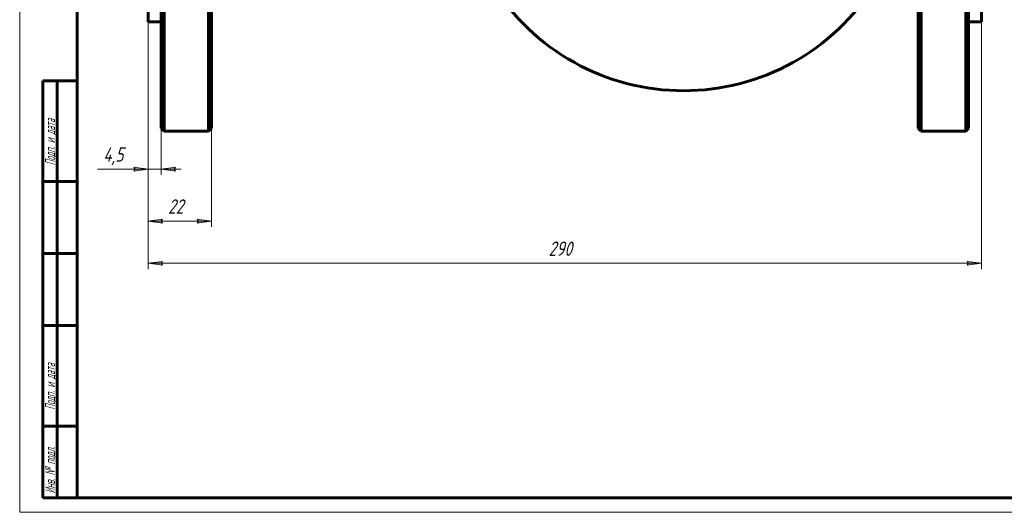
# Model space of a CAD drawing. Header units: millimetres. Extents: x 0 to 594, y 0 to 420.
# Tile 1 of 3: x 0 to 343, y 0 to 171. Entities that reach past the tile are written whole.
import ezdxf

# ---------------------------------------------------------------- set-up
doc = ezdxf.new("R2010")
doc.units = ezdxf.units.MM
doc.linetypes.add('K5LT_BASIC', pattern=[0])
doc.linetypes.add('K5LT_THIN', pattern=[0])
doc.layers.add('Системный слой', color=7, linetype='Continuous')
doc.layers.add('Системный слой (1)', color=7, linetype='Continuous', true_color=0x6c6c6c)
doc.styles.add('KDIMTEXTSTYLE', font='GOST_AU.SHX', dxfattribs={"width": 0.96, "oblique": 15, "height": 5})
doc.styles.add('KTEXTSTYLE', font='GOST_AU.SHX', dxfattribs={"width": 0.56, "height": 5})
doc.dimstyles.new('KDIMSTYLE (1.00)', dxfattribs={"dimtxt": 5, "dimasz": 1, "dimexe": 2, "dimexo": 0, "dimgap": 1, "dimtad": 1, "dimtxsty": 'KDIMTEXTSTYLE', "dimsah": 1, "dimcen": 0, "dimdle": 1, "dimadec": 0, "dimazin": 0, "dimtfac": 0.667, "dimtmove": 0, "dimatfit": 3, "dimfxl": 1, "dimtvp": 1, "dimtolj": 1, "dimtzin": 0, "dimarcsym": 0})

# ---------------------------------------------------------------- blocks, each defined once
blk = doc.blocks.new('U15')
at = {"layer": 'Системный слой (1)', "color": 143, "linetype": 'K5LT_BASIC', "lineweight": 60, "true_color": 0x33acca}
for start, end in [(193.0608, 196.8578), (208.3372, 324.3458)]:
    blk.add_arc((231.07, 225.08), 78.5, start, end, dxfattribs=at)
blk = doc.blocks.new('U21')
at = {"layer": 'Системный слой (1)', "color": 143, "linetype": 'K5LT_BASIC', "lineweight": 60, "true_color": 0x33acca}
for p, q in [((312.74, 225.08), (312.74, 316.58)), ((312.74, 133.58), (312.74, 225.08))]:
    blk.add_line(p, q, dxfattribs=at)
blk = doc.blocks.new('U25')
at = {"layer": 'Системный слой (1)', "color": 143, "linetype": 'K5LT_BASIC', "lineweight": 60, "true_color": 0x33acca}
for p, q in [((66.74, 225.08), (66.74, 316.58)), ((66.74, 133.58), (66.74, 225.08))]:
    blk.add_line(p, q, dxfattribs=at)
blk = doc.blocks.new('D6')
at = {"layer": 'Системный слой (1)'}
for points in [[(44.74, 86.58), (49.74, 87.24), (49.24, 86.58), (49.74, 85.92)], [(334.74, 86.58), (329.74, 87.24), (330.24, 86.58), (329.74, 85.92)]]:
    blk.add_hatch(color=7, dxfattribs=at).paths.add_polyline_path(points)
at = {"layer": 'Системный слой (1)', "color": 7, "linetype": 'K5LT_THIN', "lineweight": 18, "true_color": 0xffffff}
for p, q in [((44.74, 170.58), (44.74, 84.58)), ((334.74, 170.58), (334.74, 84.58)), ((44.74, 86.58), (49.74, 87.24)), ((49.74, 85.92), (44.74, 86.58)), ((49.74, 87.24), (49.24, 86.58)), ((49.24, 86.58), (49.74, 85.92)), ((330.24, 86.58), (329.74, 87.24)), ((329.74, 87.24), (334.74, 86.58)), ((334.74, 86.58), (329.74, 85.92)), ((329.74, 85.92), (330.24, 86.58))]:
    blk.add_line(p, q, dxfattribs=at)
blk.add_wipeout([(184.07, 87.58), (184.07, 94.96), (194.96, 94.96), (194.96, 87.58)]).dxf.layer = 'Системный слой (1)'
blk.add_line((44.74, 86.58), (334.74, 86.58), dxfattribs=at)
at = {"layer": 'Системный слой (1)', "color": 7, "insert": (184.07, 94.17), "char_height": 5, "attachment_point": 1, "style": 'KTEXTSTYLE'}
blk.add_mtext('\\H5.0;\\W1.000;\\Q15;\\Q15;\\W0.960;290', dxfattribs=at)
blk = doc.blocks.new('KDIMARROW_01')
at = {"layer": 'Системный слой'}
blk.add_hatch(color=0, dxfattribs=at).paths.add_polyline_path([(0, 0), (-5, 0.66), (-4.5, 0), (-5, -0.66)])
at = {"layer": 'Системный слой', "color": 0, "linetype": 'K5LT_THIN', "lineweight": 18}
for p, q in [((-4.5, 0), (-5, 0.66)), ((-5, 0.66), (0, 0)), ((0, 0), (-5, -0.66)), ((-5, -0.66), (-4.5, 0))]:
    blk.add_line(p, q, dxfattribs=at)
at = {"layer": 'Системный слой (1)', "color": 0, "linetype": 'K5LT_THIN', "lineweight": 18}
blk.add_line((469, 225.08), (468, 225.08), dxfattribs=at)
blk = doc.blocks.new('D7')
at = {"layer": 'Системный слой (1)'}
for points in [[(44.74, 119.32), (39.74, 119.98), (40.24, 119.32), (39.74, 118.66)], [(53.74, 119.32), (54.24, 119.98), (49.24, 119.32), (54.24, 118.66)]]:
    blk.add_hatch(color=7, dxfattribs=at).paths.add_polyline_path(points)
at = {"layer": 'Системный слой (1)', "color": 7, "linetype": 'K5LT_THIN', "lineweight": 18, "true_color": 0xffffff}
for p, q in [((44.74, 170.58), (44.74, 117.32)), ((49.24, 170.58), (49.24, 117.32)), ((44.74, 119.32), (39.74, 119.98)), ((39.74, 119.98), (40.24, 119.32)), ((54.24, 119.98), (49.24, 119.32)), ((53.74, 119.32), (54.24, 119.98)), ((40.24, 119.32), (39.74, 118.66)), ((39.74, 118.66), (44.74, 119.32)), ((44.74, 119.32), (39.74, 119.32)), ((49.24, 119.32), (44.74, 119.32)), ((49.24, 119.32), (54.24, 118.66)), ((49.24, 119.32), (56.24, 119.32)), ((54.24, 118.66), (53.74, 119.32))]:
    blk.add_line(p, q, dxfattribs=at)
blk.add_wipeout([(29.05, 120.32), (29.05, 127.7), (37.4, 127.7), (37.4, 120.32)]).dxf.layer = 'Системный слой (1)'
for p, q in [((39.74, 119.32), (27.05, 119.32)), ((44.74, 119.32), (37.74, 119.32))]:
    blk.add_line(p, q, dxfattribs=at)
at = {"layer": 'Системный слой (1)', "color": 7, "insert": (29.05, 126.91), "char_height": 5, "attachment_point": 1, "style": 'KTEXTSTYLE'}
blk.add_mtext('\\H5.0;\\W1.000;\\Q15;\\Q15;\\W0.960;4,5', dxfattribs=at)
blk = doc.blocks.new('D8')
at = {"layer": 'Системный слой (1)'}
for points in [[(44.74, 101.24), (49.74, 101.9), (49.24, 101.24), (49.74, 100.58)], [(66.74, 101.24), (61.74, 101.9), (62.24, 101.24), (61.74, 100.58)]]:
    blk.add_hatch(color=7, dxfattribs=at).paths.add_polyline_path(points)
at = {"layer": 'Системный слой (1)', "color": 7, "linetype": 'K5LT_THIN', "lineweight": 18, "true_color": 0xffffff}
for p, q in [((44.74, 170.58), (44.74, 99.24)), ((66.74, 133.58), (66.74, 99.24)), ((44.74, 101.24), (49.74, 101.9)), ((49.74, 100.58), (44.74, 101.24)), ((49.74, 101.9), (49.24, 101.24)), ((49.24, 101.24), (49.74, 100.58)), ((62.24, 101.24), (61.74, 101.9)), ((61.74, 101.9), (66.74, 101.24)), ((66.74, 101.24), (61.74, 100.58)), ((61.74, 100.58), (62.24, 101.24))]:
    blk.add_line(p, q, dxfattribs=at)
blk.add_wipeout([(51.65, 102.24), (51.65, 109.62), (59.5, 109.62), (59.5, 102.24)]).dxf.layer = 'Системный слой (1)'
blk.add_line((44.74, 101.24), (66.74, 101.24), dxfattribs=at)
at = {"layer": 'Системный слой (1)', "color": 7, "insert": (51.65, 108.83), "char_height": 5, "attachment_point": 1, "style": 'KTEXTSTYLE'}
blk.add_mtext('\\H5.0;\\W1.000;\\Q15;\\Q15;\\W0.960;22', dxfattribs=at)
blk = doc.blocks.new('U26')
at = {"color": 7, "linetype": 'K5LT_THIN', "lineweight": 18, "true_color": 0xffffff}
for p, q in [((0, 0), (0, 420)), ((594, 0), (0, 0))]:
    blk.add_line(p, q, dxfattribs=at)
at = {"color": 143, "linetype": 'K5LT_BASIC', "lineweight": 60, "true_color": 0x33acca}
for p, q in [((20, 5), (20, 415)), ((8, 5), (8, 150)), ((20, 150), (8, 150)), ((13, 5), (13, 150)), ((20, 115), (8, 115)), ((20, 90), (8, 90)), ((20, 65), (8, 65)), ((20, 30), (8, 30)), ((20, 5), (8, 5)), ((589, 5), (20, 5))]:
    blk.add_line(p, q, dxfattribs=at)
at = {"color": 7, "char_height": 3.5, "attachment_point": 1, "rotation": 90, "style": 'KTEXTSTYLE'}
for s, insert in [('\\H5.0;\\W1.000;\\Q15;\\Q15;\\W0.560;\\H3.50;Подп. и дата', (8.82, 120.66)), ('\\H5.0;\\W1.000;\\Q15;\\Q15;\\W0.560;\\H3.50;Подп. и дата', (8.82, 35.66)), ('\\H5.0;\\W1.000;\\Q15;\\Q15;\\W0.560;\\H3.50;Инв. № подл.', (8.82, 6.57))]:
    blk.add_mtext(s, dxfattribs=dict(at, insert=insert))

msp = doc.modelspace()

# ---------------------------------------------------------------- linework, layer by layer
at = {"layer": 'Системный слой (1)', "color": 143, "linetype": 'K5LT_BASIC', "lineweight": 60, "true_color": 0x33acca}
for p, q in [((49.239, 133.58), (49.239, 316.58)), ((50.239, 132.58), (50.239, 317.58)), ((329.239, 132.58), (329.239, 317.58)), ((330.239, 133.58), (330.239, 316.58)), ((44.739, 279.58), (44.739, 170.58)), ((334.739, 279.58), (334.739, 170.58)), ((65.739, 225.08), (65.739, 132.58)), ((313.739, 225.08), (313.739, 132.58)), ((49.239, 170.58), (44.739, 170.58)), ((330.239, 170.58), (334.739, 170.58)), ((50.239, 132.58), (49.239, 133.58)), ((65.739, 132.58), (50.239, 132.58)), ((66.739, 133.58), (65.739, 132.58)), ((312.739, 133.58), (313.739, 132.58)), ((313.739, 132.58), (329.239, 132.58)), ((329.239, 132.58), (330.239, 133.58))]:
    msp.add_line(p, q, dxfattribs=at)

# ---------------------------------------------------------------- block references
at = {"layer": 'Системный слой (1)'}
for name in ['U25', 'U21', 'U15']:
    msp.add_blockref(name, (0, 0), dxfattribs=at)

# ---------------------------------------------------------------- next in the draw order: dimensions: what is measured, and where the dimension line sits
at = {"layer": 'Системный слой (1)', "color": 7}
dim = msp.add_linear_dim(base=(44.739, 86.578), p1=(334.739, 170.58), p2=(44.739, 170.58), dimstyle='KDIMSTYLE (1.00)', override={"dimexo": 0, "dimpost": '\\H5.0;\\W0.960;\\Q15;<>', "dimblk1": 'KDIMARROW_01', "dimblk2": 'KDIMARROW_01', "dimse1": 0, "dimse2": 0, "dimclrt": 7, "dimtol": 1, "dimtp": 0, "dimtm": 0, "dimtdec": 5, "dimtolj": 1}, dxfattribs=at)
dim.commit()
dim.dimension.update_dxf_attribs({"geometry": 'D6', "text_midpoint": (189.739, 86.578), "dimtype": 160})

# ---------------------------------------------------------------- next in the draw order: dimensions: what is measured, and where the dimension line sits
dim = msp.add_linear_dim(base=(49.239, 119.322), p1=(44.739, 170.58), p2=(49.239, 170.58), dimstyle='KDIMSTYLE (1.00)', override={"dimexo": 0, "dimtoh": 1, "dimpost": '\\H5.0;\\W0.960;\\Q15;<>', "dimblk1": 'KDIMARROW_01', "dimblk2": 'KDIMARROW_01', "dimse1": 0, "dimse2": 0, "dimclrt": 7, "dimtol": 1, "dimtp": 0, "dimtm": 0, "dimtdec": 5, "dimtmove": 1, "dimtolj": 1}, dxfattribs=at)
dim.commit()
dim.dimension.update_dxf_attribs({"geometry": 'D7', "text_midpoint": (33.395, 119.322), "dimtype": 160})

# ---------------------------------------------------------------- next in the draw order: dimensions: what is measured, and where the dimension line sits
dim = msp.add_linear_dim(base=(44.739, 101.241), p1=(66.739, 133.58), p2=(44.739, 170.58), dimstyle='KDIMSTYLE (1.00)', override={"dimexo": 0, "dimpost": '\\H5.0;\\W0.960;\\Q15;<>', "dimblk1": 'KDIMARROW_01', "dimblk2": 'KDIMARROW_01', "dimse1": 0, "dimse2": 0, "dimclrt": 7, "dimtol": 1, "dimtp": 0, "dimtm": 0, "dimtdec": 5, "dimtolj": 1}, dxfattribs=at)
dim.commit()
dim.dimension.update_dxf_attribs({"geometry": 'D8', "text_midpoint": (55.739, 101.241), "dimtype": 160})

# ---------------------------------------------------------------- next in the draw order: block references
msp.add_blockref('U26', (0, 0))

doc.saveas('drawing.dxf')
